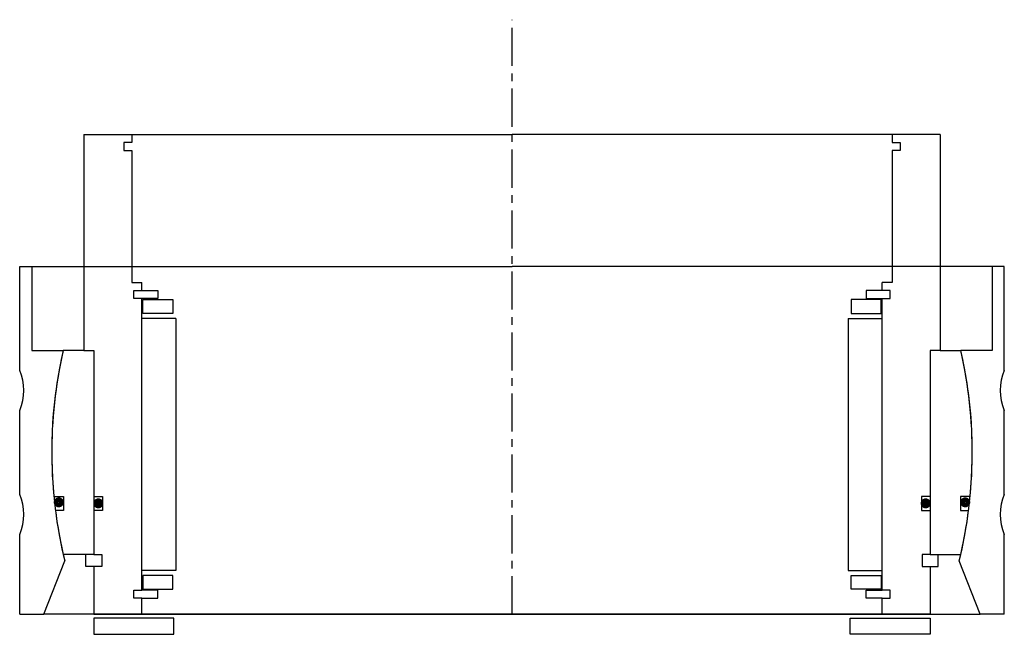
# Model space of a CAD drawing. Header units: millimetres. Extents: x -123 to 123, y -5 to 149.
import ezdxf

# ---------------------------------------------------------------- set-up
doc = ezdxf.new("R2010")
doc.units = ezdxf.units.MM
doc.header["$LTSCALE"] = 0.3
doc.header["$MEASUREMENT"] = 0
doc.linetypes.add('CENTER', pattern=[50.8, 31.75, -6.35, 6.35, -6.35])
doc.layers.get('0').update_dxf_attribs({"linetype": 'CONTINUOUS'})
doc.layers.add('Center', color=1, linetype='CENTER')

# ---------------------------------------------------------------- blocks, each defined once
blk = doc.blocks.new('innerhouse-4S168')
for p, q in [((-107, 79.5), (-107, 25.5)), ((-107, 79.5), (-95, 79.5)), ((-95, 79.5), (0, 79.5)), ((-95, 79.5), (-95, 77.5)), ((95, 79.5), (0, 79.5)), ((107, 79.5), (95, 79.5)), ((95, 79.5), (95, 77.5)), ((107, 79.5), (107, 25.5)), ((-97, 77.5), (-97, 75.5)), ((-95, 77.5), (-97, 77.5)), ((95, 77.5), (97, 77.5)), ((97, 77.5), (97, 75.5)), ((-97, 75.5), (-95, 75.5)), ((-95, 75.5), (-95, 42.5)), ((95, 75.5), (95, 42.5)), ((97, 75.5), (95, 75.5)), ((-95, 42.5), (-92.5, 42.5)), ((-92.5, 40.5), (-92.5, 42.5)), ((95, 42.5), (92.5, 42.5)), ((92.5, 40.5), (92.5, 42.5)), ((-94.5, 38.5), (-94.5, 40.5)), ((-94.5, 40.5), (-92.5, 40.5)), ((-92.5, 40.5), (-88.5, 40.5)), ((-88.5, 40.5), (-88.5, 38.5)), ((92.5, 40.5), (88.5, 40.5)), ((88.5, 40.5), (88.5, 38.5)), ((94.5, 40.5), (92.5, 40.5)), ((94.5, 38.5), (94.5, 40.5)), ((-92.5, 38.5), (-94.5, 38.5)), ((-92.5, -34.5), (-92.5, 38.5)), ((-88.5, 38.5), (-92.5, 38.5)), ((-92.25, 38.25), (-84.75, 38.25)), ((-92.25, 34.75), (-92.25, 38.25)), ((-84.75, 38.25), (-84.75, 34.75)), ((92.25, 38.25), (84.75, 38.25)), ((84.75, 38.25), (84.75, 34.75)), ((88.5, 38.5), (92.5, 38.5)), ((92.25, 34.75), (92.25, 38.25)), ((92.5, -34.5), (92.5, 38.5)), ((92.5, 38.5), (94.5, 38.5)), ((-84.75, 34.75), (-92.25, 34.75)), ((84.75, 34.75), (92.25, 34.75)), ((-84, 33.5), (-92.5, 33.5)), ((-84, 33.5), (-84, -29.5)), ((84, 33.5), (84, -29.5)), ((84, 33.5), (92.5, 33.5)), ((-107, 25.5), (-112.14, 25.5)), ((-107, 25.5), (-104.5, 25.5)), ((-104.5, 25.5), (-104.5, -11)), ((-104.5, 25.5), (-104.5, -25.5)), ((104.5, 25.5), (104.5, -25.5)), ((104.5, 25.5), (104.5, -11)), ((107, 25.5), (104.5, 25.5)), ((107, 25.5), (112.14, 25.5)), ((-114.47, -11), (-112.05, -11)), ((-112.05, -11), (-112.05, -14.5)), ((-104.5, -11), (-102.3, -11)), ((-102.3, -11), (-102.3, -14.5)), ((104.5, -11), (102.3, -11)), ((102.3, -11), (102.3, -14.5)), ((114.47, -11), (112.05, -11)), ((112.05, -11), (112.05, -14.5)), ((-112.05, -14.5), (-114.08, -14.5)), ((-104.5, -14.5), (-104.5, -25.5)), ((-102.3, -14.5), (-104.5, -14.5)), ((102.3, -14.5), (104.5, -14.5)), ((104.5, -14.5), (104.5, -25.5)), ((112.05, -14.5), (114.08, -14.5)), ((-104.5, -25.5), (-112.14, -25.5)), ((-106.5, -28.5), (-106.5, -25.5)), ((-104.5, -25.5), (-102.5, -25.5)), ((-102.5, -25.5), (-102.5, -28.5)), ((102.5, -25.5), (102.5, -28.5)), ((104.5, -25.5), (102.5, -25.5)), ((104.5, -25.5), (112.14, -25.5)), ((106.5, -28.5), (106.5, -25.5)), ((-104.5, -28.5), (-106.5, -28.5)), ((-104.5, -28.5), (-104.5, -40.5)), ((-102.5, -28.5), (-104.5, -28.5)), ((-84, -29.5), (-92.5, -29.5)), ((84, -29.5), (92.5, -29.5)), ((102.5, -28.5), (104.5, -28.5)), ((104.5, -28.5), (104.5, -40.5)), ((104.5, -28.5), (106.5, -28.5)), ((-84.75, -30.75), (-92.25, -30.75)), ((-92.25, -30.75), (-92.25, -34.25)), ((-84.75, -34.25), (-84.75, -30.75)), ((84.75, -30.75), (92.25, -30.75)), ((84.75, -34.25), (84.75, -30.75)), ((92.25, -30.75), (92.25, -34.25)), ((-92.25, -34.25), (-84.75, -34.25)), ((92.25, -34.25), (84.75, -34.25)), ((-94.5, -34.5), (-92.5, -34.5)), ((-94.5, -36.5), (-94.5, -34.5)), ((-92.5, -36.5), (-94.5, -36.5)), ((-88.5, -34.5), (-92.5, -34.5)), ((-92.5, -36.5), (-88.5, -36.5)), ((-92.5, -40.5), (-92.5, -36.5)), ((-88.5, -36.5), (-88.5, -34.5)), ((88.5, -34.5), (92.5, -34.5)), ((88.5, -36.5), (88.5, -34.5)), ((92.5, -36.5), (88.5, -36.5)), ((94.5, -34.5), (92.5, -34.5)), ((92.5, -40.5), (92.5, -36.5)), ((92.5, -36.5), (94.5, -36.5)), ((94.5, -36.5), (94.5, -34.5)), ((-104.5, -40.5), (-92.5, -40.5)), ((-84.5, -41.5), (-104.5, -41.5)), ((-104.5, -41.5), (-104.5, -45.5)), ((-92.5, -40.5), (0, -40.5)), ((-84.5, -45.5), (-84.5, -41.5)), ((92.5, -40.5), (0, -40.5)), ((84.5, -41.5), (104.5, -41.5)), ((84.5, -45.5), (84.5, -41.5)), ((104.5, -40.5), (92.5, -40.5)), ((104.5, -41.5), (104.5, -45.5)), ((-104.5, -45.5), (-84.5, -45.5)), ((104.5, -45.5), (84.5, -45.5))]:
    blk.add_line(p, q)
at = {"const_width": 1.2}
for points in [[(-112.59, -12.5, -1), (-113.89, -12.5, -1)], [(-102.7, -12.75, -1), (-104, -12.75, -1)], [(102.7, -12.75, 1), (104, -12.75, 1)], [(112.59, -12.5, 1), (113.89, -12.5, 1)]]:
    blk.add_lwpolyline(points, format="xyb", close=True, dxfattribs=at)
for start, end in [(167.1888, 185.4889), (354.5111, 12.8112), (187.2435, 192.8112), (347.1888, 352.7565)]:
    blk.add_arc((0, 0), 115, start, end)
at = {"layer": 'Center'}
blk.add_line((0, -40.5), (0, 108.19), dxfattribs=at)
blk = doc.blocks.new('house4S170-A')
for p, q in [((-123, 20.5), (-123, 46.5)), ((-123, 46.5), (-120, 46.5)), ((-120, 46.5), (-120, 25.5)), ((-120, 46.5), (0, 46.5)), ((120, 46.5), (0, 46.5)), ((123, 46.5), (120, 46.5)), ((120, 46.5), (120, 25.5)), ((123, 20.5), (123, 46.5)), ((-120, 25.5), (-112.14, 25.5)), ((120, 25.5), (112.14, 25.5)), ((-123, -10.5), (-123, 10.5)), ((123, -10.5), (123, 10.5)), ((-123, -40.5), (-123, -20.5)), ((123, -40.5), (123, -20.5)), ((-117, -40.5), (-111.75, -27.13)), ((117, -40.5), (111.75, -27.13)), ((-123, -40.5), (-117, -40.5)), ((0, -40.5), (-117, -40.5)), ((0, -40.5), (117, -40.5)), ((123, -40.5), (117, -40.5))]:
    blk.add_line(p, q)
for centre, radius, start, end in [((0, 0), 115, 167.1888, 193.645), ((0, 0), 115, 346.355, 12.8112), ((-135, 15.5), 13, 337.3801, 22.6199), ((135, 15.5), 13, 157.3801, 202.6199), ((-135, -15.5), 13, 337.3801, 22.6199), ((135, -15.5), 13, 157.3801, 202.6199)]:
    blk.add_arc(centre, radius, start, end)

msp = doc.modelspace()

# ---------------------------------------------------------------- block references
for name in ['innerhouse-4S168', 'house4S170-A']:
    msp.add_blockref(name, (0, 40.5))

doc.saveas('drawing.dxf')
